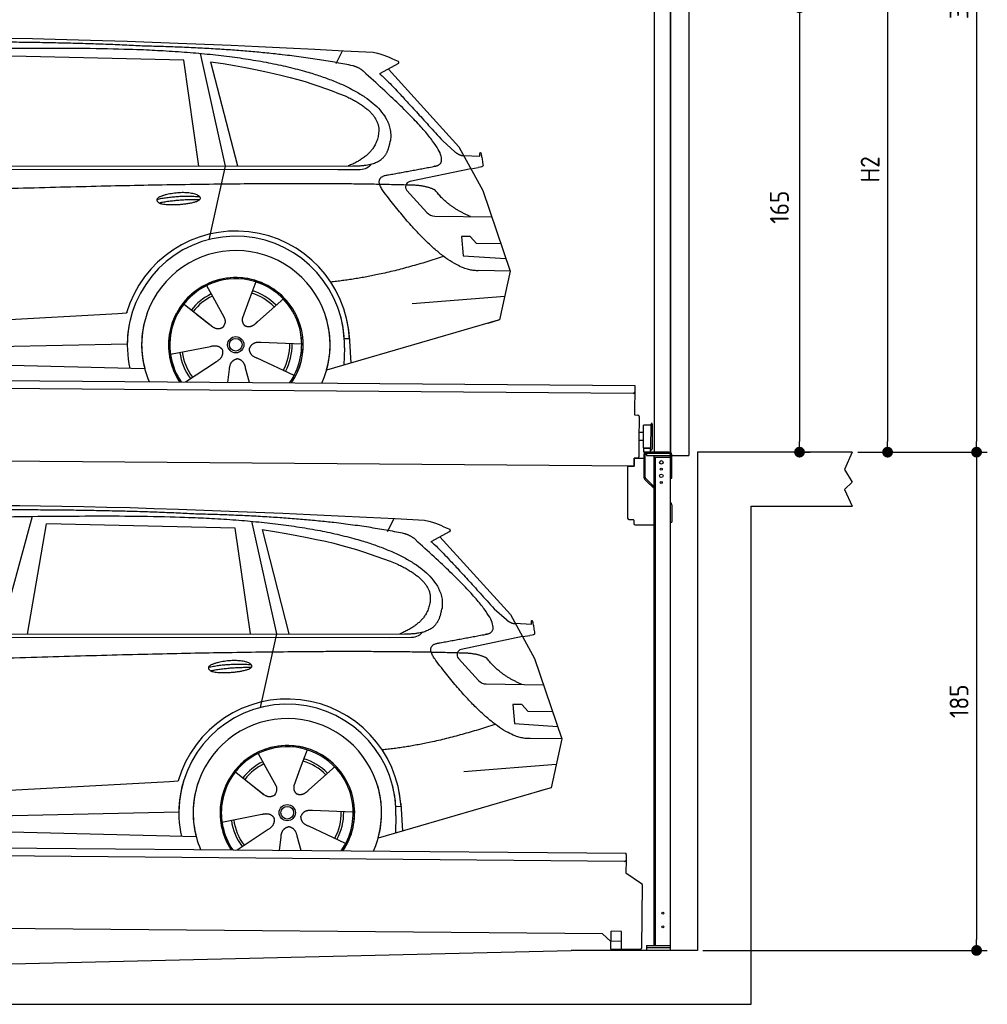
# Model space of a CAD drawing. Header units: millimetres. Extents: x -411 to 6777, y 0 to 6177.
# Tile 5 of 6: x 3183 to 6777, y 0 to 3656. Entities that reach past the tile are written whole.
import ezdxf

# ---------------------------------------------------------------- set-up
doc = ezdxf.new("R2010")
doc.units = ezdxf.units.MM
doc.layers.add('4', color=3, linetype='Continuous')
for name, color, linetype, lineweight in [('car', 10, 'Continuous', 25), ('Gebäude', 7, 'Continuous', 25), ('Plattform', 7, 'Continuous', 25), ('Ständer hinten', 7, 'Continuous', 25), ('Ständer vorne', 7, 'Continuous', 25), ('Tor', 200, 'Continuous', 25)]:
    doc.layers.add(name, color=color, linetype=linetype, lineweight=lineweight)
doc.styles.get("Standard").update_dxf_attribs({"font": 'ISOCP.SHX'})
doc.dimstyles.new('GEN-ISO', dxfattribs={"dimscale": 20, "dimtxt": 3.5, "dimasz": 2, "dimexe": 2, "dimexo": 1, "dimgap": 1.5, "dimtad": 1, "dimdec": 1, "dimlfac": 0.1, "dimdsep": 46, "dimtxsty": 'STANDARD', "dimblk": 'PUNKT', "dimcen": 2, "dimclrd": 256, "dimclre": 256, "dimclrt": 2, "dimadec": 0, "dimazin": 0, "dimtp": 0.1, "dimtm": 0.1, "dimtfac": 0.71, "dimtdec": 1, "dimtmove": 2, "dimatfit": 3, "dimldrblk": 'PUNKT', "dimfxl": 2, "dimtolj": 1, "dimarcsym": 0})

# ---------------------------------------------------------------- blocks, each defined once
blk = doc.blocks.new('PUNKT')
at = {"layer": '4', "color": 0, "linetype": 'ByBlock'}
blk.add_line((-0.5, 0), (-1, 0), dxfattribs=at)
at = {"layer": '4', "color": 0, "linetype": 'ByBlock', "const_width": 0.5}
blk.add_lwpolyline([(-0.25, 0, 1), (0.25, 0, 1)], format="xyb", close=True, dxfattribs=at)
blk = doc.blocks.new('*D366')
at = {"layer": '4', "lineweight": -2, "transparency": 16777216}
for p, q in [((5720, 5400), (6776.9, 5400)), ((6736.9, 5360), (6736.9, 2090)), ((6295.4, 2050), (6776.9, 2050))]:
    blk.add_line(p, q, dxfattribs=at)
at = {"layer": 'Defpoints', "color": 0, "transparency": 16777216}
for p in [(5700, 5400), (6275.4, 2050), (6736.9, 2050)]:
    blk.add_point(p, dxfattribs=at)
at = {"layer": '4', "lineweight": -2, "transparency": 16777216, "xscale": 40, "yscale": 40, "zscale": 40}
for p, rotation in [((6736.9, 5400), 90), ((6736.9, 2050), 270)]:
    blk.add_blockref('PUNKT', p, dxfattribs=dict(at, rotation=rotation))
at = {"layer": '4', "color": 2, "transparency": 16777216, "insert": (6671.9, 3725), "char_height": 70, "attachment_point": 5, "rotation": 90}
blk.add_mtext('335', dxfattribs=at)
blk = doc.blocks.new('*D367')
at = {"layer": '4', "lineweight": -2, "transparency": 16777216}
for p, q in [((6295.4, 2050), (6776.9, 2050)), ((6736.9, 2010), (6736.9, 240)), ((5720, 200), (6776.9, 200))]:
    blk.add_line(p, q, dxfattribs=at)
at = {"layer": 'Defpoints', "color": 0, "transparency": 16777216}
for p in [(6275.4, 2050), (5700, 200), (6736.9, 200)]:
    blk.add_point(p, dxfattribs=at)
at = {"layer": '4', "lineweight": -2, "transparency": 16777216, "xscale": 40, "yscale": 40, "zscale": 40}
for p, rotation in [((6736.9, 2050), 90), ((6736.9, 200), 270)]:
    blk.add_blockref('PUNKT', p, dxfattribs=dict(at, rotation=rotation))
at = {"layer": '4', "color": 2, "transparency": 16777216, "insert": (6671.9, 1125), "char_height": 70, "attachment_point": 5, "rotation": 90}
blk.add_mtext('185', dxfattribs=at)
blk = doc.blocks.new('*D368')
at = {"layer": '4', "lineweight": -2, "transparency": 16777216}
for p, q in [((5920, 4150), (6446.5, 4150)), ((6406.5, 4110), (6406.5, 2090)), ((6295.4, 2050), (6446.5, 2050))]:
    blk.add_line(p, q, dxfattribs=at)
at = {"layer": 'Defpoints', "color": 0, "transparency": 16777216}
for p in [(5900, 4150), (6275.4, 2050), (6406.5, 2050)]:
    blk.add_point(p, dxfattribs=at)
at = {"layer": '4', "lineweight": -2, "transparency": 16777216, "xscale": 40, "yscale": 40, "zscale": 40}
for p, rotation in [((6406.5, 4150), 90), ((6406.5, 2050), 270)]:
    blk.add_blockref('PUNKT', p, dxfattribs=dict(at, rotation=rotation))
at = {"layer": '4', "color": 2, "transparency": 16777216, "insert": (6341.5, 3100), "char_height": 70, "attachment_point": 5, "rotation": 90}
blk.add_mtext('H2', dxfattribs=at)
blk = doc.blocks.new('*D370')
at = {"layer": '4', "lineweight": -2, "transparency": 16777216}
for p, q in [((5457.5, 3700), (6119.3, 3700)), ((6079.3, 3660), (6079.3, 2090)), ((6099.3, 2050), (6119.3, 2050))]:
    blk.add_line(p, q, dxfattribs=at)
at = {"layer": 'Defpoints', "color": 0, "transparency": 16777216}
for p in [(5437.5, 3700), (6079.3, 2050), (6079.3, 2050)]:
    blk.add_point(p, dxfattribs=at)
at = {"layer": '4', "lineweight": -2, "transparency": 16777216, "xscale": 40, "yscale": 40, "zscale": 40}
for p, rotation in [((6079.3, 3700), 90), ((6079.3, 2050), 270)]:
    blk.add_blockref('PUNKT', p, dxfattribs=dict(at, rotation=rotation))
at = {"layer": '4', "color": 2, "transparency": 16777216, "insert": (6004.7, 2959.2), "char_height": 70, "attachment_point": 5, "rotation": 90}
blk.add_mtext('165', dxfattribs=at)
blk = doc.blocks.new('UG Plattfrom Gl550')
at = {"layer": 'Plattform'}
for p, q in [((498.3, 603.8), (5435.1, 560.7)), ((5429.8, 530.7), (503, 573.7)), ((5435, 554.7), (5434.9, 535.7)), ((5435, 554.7), (5435.1, 560.7)), ((5434.9, 535.7), (5434.5, 488.2)), ((5434.5, 488.2), (5492.9, 448.7)), ((5495.1, 444.5), (5493, 208.2)), ((5347, 261.5), (621.4, 302.7)), ((5378.7, 233.7), (5347, 261.5)), ((5379.7, 235.2), (5380.1, 271.2)), ((5418.1, 270.8), (5380.1, 271.2)), ((5417.7, 234.8), (5418.1, 270.8)), ((5378.5, 205.2), (5378.7, 235.2)), ((5378.7, 235.2), (5418.7, 234.8)), ((5418.5, 204.8), (5418.7, 234.8)), ((5378.5, 205.2), (5418.5, 204.8)), ((5488, 203.2), (5414.8, 203.9))]:
    blk.add_line(p, q, dxfattribs=at)
for centre, radius, start, end in [((5429.9, 535.7), 5, 269.5, 359.5), ((5490.1, 444.5), 5, 359.5, 55.9134), ((5425.8, 243.8), 12, 227.6897, 228.0904), ((5414.9, 208.9), 5, 232.6301, 269.5), ((5488, 208.2), 5, 269.5, 359.5)]:
    blk.add_arc(centre, radius, start, end, dxfattribs=at)
blk = doc.blocks.new('Palette EG Gl550')
at = {"layer": 'Plattform'}
for p, q in [((429.5, 2337), (5467.3, 2298)), ((5462.1, 2268), (434.2, 2307)), ((5467.3, 2298), (5466.5, 2188)), ((5466.5, 2188), (5478.5, 2187.9)), ((5483.4, 2182.8), (5482.7, 2092.8)), ((5501.1, 2122.8), (5484.1, 2123)), ((5499.6, 2065.6), (5500.2, 2149.8)), ((5527.5, 2060.5), (5528.3, 2154.5)), ((5532.3, 2154.5), (5531.5, 2060.5)), ((5482.7, 2092.8), (5482.3, 2032.9)), ((5499.8, 2092.7), (5482.7, 2092.8)), ((5525.9, 2065), (5500.9, 2065)), ((5500.9, 2050), (5500.9, 2065)), ((5512.9, 2065), (5500.9, 2065)), ((5500.9, 2050), (5500.9, 2065)), ((5500.9, 2050), (5525.9, 2050)), ((5525.9, 2050), (5500.9, 2050)), ((5525.9, 2050), (5525.9, 2065)), ((5525.9, 2050), (5525.9, 2065)), ((5465, 1998), (341.7, 2037.7)), ((5465.2, 2028), (5465, 1998)), ((5465.2, 2028), (5477.2, 2027.9)), ((5477.2, 2027.9), (5465.2, 2028))]:
    blk.add_line(p, q, dxfattribs=at)
for centre, radius, start, end in [((5462.1, 2273), 5, 268.5823, 358.5607), ((5478.4, 2182.9), 5, 359.556, 89.556), ((5500.6, 2149.8), 0.4, 91.7323, 179.3444), ((5511.7, 1823.6), 326.8, 87.1739, 91.9438), ((5527.8, 2150.4), 0.4, 266.9623, 359.3444), ((5530.3, 2154.5), 2, 359.3444, 179.3444), ((5500, 2065.6), 0.4, 179.3444, 266.9565), ((5519.7, 2949.4), 884.4, 268.7196, 270.4008), ((5491.8, 3153.4), 1088.9, 271.795, 271.861), ((5527.2, 2064.6), 0.4, 359.556, 91.938), ((5529.5, 2060.5), 2, 179.3444, 359.3444), ((5477.3, 2032.9), 5, 269.556, 359.556)]:
    blk.add_arc(centre, radius, start, end, dxfattribs=at)
blk = doc.blocks.new('Ständer vorne 330_335')
at = {"layer": 'Ständer vorne'}
for p, q in [((5239.9, 5082), (5239.9, 4782)), ((5489.9, 5082), (5239.9, 5082)), ((5489.9, 5062), (5489.9, 5082)), ((5539.9, 5062), (5489.9, 5062)), ((5540.1, 5062), (5539.7, 5062)), ((5539.9, 5062), (5539.9, 2050)), ((5599.9, 5062), (5539.9, 5062)), ((5539.9, 4832), (5539.9, 5062)), ((5600, 2048.7), (5600, 5062)), ((5489.9, 4782), (5489.9, 4832)), ((5489.9, 4832), (5539.9, 4832)), ((5239.9, 4782), (5489.9, 4782)), ((5539.9, 4777.4), (5539.9, 4778.4)), ((5511, 2045), (5511, 2037)), ((5594.9, 2045), (5511, 2045)), ((5511, 2037), (5600, 2037))]:
    blk.add_line(p, q, dxfattribs=at)
blk = doc.blocks.new('Car_EG')
at = {"layer": 'car'}
for p, q in [((3792.6, 3504.8), (3091, 3521.1)), ((3852.9, 3530.7), (3945.7, 3112.4)), ((4357.9, 3493.3), (4382.1, 3540.6)), ((3848.5, 3112.4), (3792.6, 3504.8)), ((3892.2, 3499.7), (3991.7, 3112.5)), ((4589.4, 3492.6), (4519, 3454.1)), ((4552.4, 3472.3), (4814.1, 3184)), ((4754, 3205.6), (4799.2, 3165.4)), ((4814.1, 3184), (4903.3, 3021)), ((4831.7, 3151.8), (4891.9, 3149.2)), ((1768.3, 3111.3), (4420.2, 3112.7)), ((3945.7, 3112.4), (3884.9, 2838.8)), ((1721.3, 3102.4), (4364.6, 3099.2)), ((4364.6, 3099.2), (4447.5, 3099.9)), ((4858.7, 3102.5), (4631.9, 3054.6)), ((4858.7, 3102.5), (4886.4, 3106.3)), ((4621.2, 3021.6), (4695.5, 2939.8)), ((4903.3, 3021), (5004.9, 2722.4)), ((4724.6, 2926.6), (4936.3, 2923.9)), ((4856.4, 2850.6), (4823.7, 2850.9)), ((4823.7, 2850.9), (4829.9, 2779.3)), ((4879.9, 2824.5), (4856.4, 2850.6)), ((4970.4, 2823.7), (4879.9, 2824.5)), ((4829.9, 2779.3), (4988.9, 2769.3)), ((5004.9, 2722.4), (4888, 2723.9)), ((5004.9, 2722.4), (4965.3, 2540.8)), ((4059.5, 2682.3), (4034, 2613.6)), ((3877.2, 2668.5), (3906.3, 2616.1)), ((3789.4, 2602.8), (3900.1, 2515.1)), ((3905, 2618.5), (3906.3, 2616.1)), ((3906.3, 2616.1), (3942.9, 2549.9)), ((4034, 2613.6), (4010.1, 2549)), ((4153.3, 2611.2), (4065.7, 2533.8)), ((4161.1, 2619.6), (4153.3, 2611.2)), ((4641.2, 2601.4), (4984.6, 2629.2)), ((1677.7, 2463), (3547.7, 2565.1)), ((3547.7, 2565.1), (3580.2, 2566.9)), ((3839.5, 2562.9), (3890.8, 2522.3)), ((4960.7, 2539.5), (4322.9, 2353.9)), ((4965.3, 2540.8), (4921.5, 2528.1)), ((1697, 2410.9), (3582.9, 2452.3)), ((4230.4, 2450.4), (4079.2, 2456.8)), ((4407.9, 2471.2), (4388.7, 2470.2)), ((4407.3, 2483.3), (4412.9, 2380.1)), ((1598.6, 2413.5), (3647.1, 2360.1)), ((3743, 2413.7), (3891.6, 2442.7)), ((4389.1, 2437.7), (4387.4, 2372.7)), ((3799.2, 2310.6), (3914.4, 2387.1)), ((4202.2, 2334.5), (4064.9, 2398.5)), ((3956.3, 2309.2), (3962.2, 2357.6)), ((4037, 2308.5), (4022.1, 2362.1))]:
    blk.add_line(p, q, dxfattribs=at)
for radius in [30.1, 23.6]:
    blk.add_circle((3985.4, 2448.7), radius, dxfattribs=at)
for centre, radius, start, end in [((4636, 3035.1), 20, 101.911, 222.2225), ((4725.1, 2966.6), 40, 222.2225, 269.2614), ((3985.9, 2448.2), 422.7, 3.1257, 163.6879), ((3985.9, 2448.2), 403.4, 3.1257, 179.4216), ((3985.9, 2448.2), 350, 344.3697, 194.5808), ((3985.9, 2448.2), 250, 325.66, 212.9259), ((3985.9, 2448.2), 250, 325.66, 212.9259), ((3985.4, 2448.7), 245, 41.4393, 188.2101), ((3985.9, 2448.2), 250, 40.5532, 137.1602), ((3985.4, 2448.7), 209.6, 115.7372, 141.8665), ((3985.4, 2448.7), 200.6, 44.5019, 73.0215), ((3985.4, 2448.7), 209.6, 44.3713, 72.8747), ((3985.4, 2448.7), 200.6, 115.5904, 141.8784), ((3985.4, 2448.7), 245, 0.4019, 44.2101), ((3985.9, 2448.2), 422.7, 163.4862, 163.6879), ((3985.9, 2448.2), 403.4, 162.7346, 179.4216), ((3985.9, 2448.2), 350, 160.1996, 194.5808), ((3985.9, 2448.2), 250, 152.2768, 213.34), ((3985.4, 2448.7), 245, 151.8272, 188.2101), ((3985.9, 2448.2), 350, 344.3697, 17.4023), ((3985.9, 2448.2), 403.4, 3.1257, 14.8673), ((3985.9, 2448.2), 422.7, 3.1257, 14.1157), ((3985.9, 2448.2), 403.4, 172.558, 192.5899), ((3985.9, 2448.2), 350, 171.6006, 202.9387), ((3985.9, 2448.2), 250, 168.6947, 213.34), ((3985.4, 2448.7), 245, 168.6088, 214.2758), ((3985.4, 2448.7), 245, 324.7242, 8.993), ((3985.9, 2448.2), 250, 325.66, 8.9072), ((3985.4, 2448.7), 200.6, 331.5904, 1.0215), ((3985.4, 2448.7), 209.6, 331.7372, 0.8747), ((3985.9, 2448.2), 350, 336.0613, 6.0012), ((3985.9, 2448.2), 403.4, 358.5068, 5.0439), ((3985.9, 2448.2), 422.7, 3.1257, 3.2156), ((3985.4, 2448.7), 209.6, 187.7372, 216.8747), ((3985.4, 2448.7), 200.6, 187.5904, 217.0215)]:
    blk.add_arc(centre, radius, start, end, dxfattribs=at)
for points, degree in [([(2151.2, 3549.7), (2438.8, 3611.3), (3323.8, 3598), (4495.8, 3534.7)], 3), ([(3646, 3557.4), (3297.8, 3576.8), (2681.9, 3572.1)], 2), ([(4420.9, 3484.4), (4120.4, 3547), (3646, 3557.4)], 2), ([(4495.8, 3534.7), (4542.5, 3525.3), (4551.4, 3517), (4588.7, 3501.2)], 3), ([(3892.2, 3499.7), (4146.3, 3460.8), (4259.5, 3425.1), (4392.3, 3372.4)], 3), ([(4470.3, 3453.5), (4452.4, 3475.4), (4420.9, 3484.4)], 2), ([(4589.4, 3492.6), (4591.1, 3494.2), (4591.8, 3497.3), (4591.2, 3500.1), (4588.7, 3501.2)], 4), ([(4732.1, 3113.2), (4821.6, 3141.2), (4470.3, 3453.5)], 2), ([(4519, 3454.1), (4526.8, 3458.3), (4754, 3205.6)], 2), ([(4392.3, 3372.4), (4506.4, 3320.4), (4516.5, 3255.2)], 2), ([(4516.5, 3255.2), (4521.3, 3160.7), (4403.6, 3112.7)], 2), ([(4420.2, 3112.7), (4470.3, 3112.7), (4543.3, 3117.4), (4551.5, 3164.2), (4560.1, 3207.3)], 4), ([(4799.2, 3165.4), (4807.5, 3158.1), (4820.7, 3150.3), (4829.8, 3150.3), (4831.7, 3151.8)], 4), ([(4891.9, 3149.2), (4893.5, 3188.1), (4904.1, 3113.8)], 2), ([(4447.5, 3099.9), (4466.8, 3100.5), (4481.6, 3109.5), (4488.9, 3119.7)], 3), ([(4519, 3132.3), (4519.1, 3132.4), (4519.1, 3132.4), (4519.2, 3132.4)], 3), ([(4904.1, 3113.8), (4904.4, 3110.1), (4898.8, 3108.4), (4886.4, 3106.3)], 3), ([(4537, 3014.2), (4493.2, 3072.9), (4553.2, 3079.5)], 2), ([(4638.8, 3041), (3762.4, 3069.4), (1329.3, 2957.2)], 2), ([(4726.5, 3022.6), (4689.3, 3041), (4638.8, 3041)], 2), ([(3692.9, 2988.9), (3768.5, 3005.1), (3851.9, 2998.6)], 2), ([(4888, 2723.9), (4762.3, 2716.8), (4537, 3014.2)], 2), ([(4857.1, 2924.9), (4771.7, 2960.8), (4726.5, 3022.6)], 2), ([(3700, 2976), (3774.1, 2989.9), (3852, 2988.5)], 2), ([(4756.6, 2776.5), (4531.2, 2701.1), (4338.2, 2681.7)], 2), ([(3891, 2522.3), (3914.3, 2500.4), (3937.6, 2513.8)], 2), ([(4079.2, 2456.8), (4047.4, 2460.8), (4036.4, 2436.3)], 2), ([(3891.6, 2442.7), (3922.3, 2451.4), (3936.9, 2428.8)], 2), ([(3914.4, 2387.1), (3942.4, 2402.5), (3936.9, 2428.8)], 2), ([(4064.9, 2398.5), (4034.9, 2409.5), (4036.4, 2436.3)], 2), ([(3962.2, 2357.6), (3963.4, 2389.5), (3989.4, 2396.4)], 2), ([(4022.1, 2362.1), (4016.1, 2393.5), (3989.4, 2396.4)], 2)]:
    blk.add_open_spline(points, degree=degree, dxfattribs=at)
for points, degree, knots in [([(2320.7, 3536), (2347.3, 3538), (2486.7, 3539.9), (3508.2, 3560), (4128.4, 3553.6), (4583.8, 3381), (4560.1, 3207.3)], 4, [0.0821318, 0.0821318, 0.0821318, 0.0821318, 0.0821318, 0.258851, 0.508851, 1, 1, 1, 1, 1]), ([(4553.2, 3079.5), (4720.1, 3110.6), (4722.9, 3111.2), (4731.3, 3113), (4732.1, 3113.2)], 1, [0.1611508, 0.1611508, 1, 1.0196119, 1.078724, 1.0847856, 1.0847856]), ([(3700, 2976), (3676.6, 2992.6), (3722.1, 3007.9), (3805, 3027.3), (3897.6, 2993.4), (3835.4, 2970.2), (3726.3, 2964), (3704.9, 2973), (3700, 2976)], 5, [0, 0, 0, 0, 0, 0, 0.300106, 0.500106, 0.700106, 1, 1, 1, 1, 1, 1]), ([(3942.9, 2549.9), (3944.5, 2545.8), (3945.5, 2541.8), (3945.8, 2537.9), (3946.5, 2529.3), (3943.7, 2521.3), (3937.6, 2513.8)], 3, [0.2167758, 0.2167758, 0.2167758, 0.2167758, 0.4600873, 0.4600873, 0.4600873, 1, 1, 1, 1]), ([(4010.1, 2549), (4009.5, 2545.8), (4009.3, 2542.8), (4009.3, 2539.9), (4009.7, 2537.1), (4010.4, 2531.3), (4012.5, 2526), (4016, 2521.4), (4020.9, 2518.4)], 4, [0.3191838, 0.3191838, 0.3191838, 0.3191838, 0.3191838, 0.5438253, 0.5438253, 0.5438253, 0.5438253, 1, 1, 1, 1, 1]), ([(4065.7, 2533.8), (4065.7, 2533.8), (4065.7, 2533.8), (4065.7, 2533.8), (4065.7, 2533.8), (4056.6, 2524.1), (4045.9, 2514.2), (4031.6, 2511.8), (4020.9, 2518.4)], 4, [-0.000003, -0.000003, -0.000003, -0.000003, -0.000003, 0, 0, 0, 0, 1, 1, 1, 1, 1])]:
    blk.add_open_spline(points, degree=degree, knots=knots, dxfattribs=at)
blk = doc.blocks.new('Car_147')
at = {"layer": 'car'}
for p, q in [((3229.2, 1811.5), (3109.9, 1374.6)), ((4044.3, 1793.4), (4137.1, 1375.1)), ((4549.3, 1756), (4573.5, 1803.3)), ((3211.6, 1374.7), (3282.4, 1783.8)), ((3983.9, 1767.5), (3282.4, 1783.8)), ((4039.9, 1375.1), (3983.9, 1767.5)), ((4083.5, 1762.4), (4183.1, 1375.2)), ((4780.8, 1755.3), (4710.3, 1716.8)), ((4743.8, 1735), (5005.5, 1446.7)), ((4945.4, 1468.3), (4990.6, 1428.1)), ((5005.5, 1446.7), (5094.6, 1283.7)), ((5023.1, 1414.5), (5083.3, 1411.9)), ((1912.6, 1365.1), (4556, 1361.9)), ((1959.6, 1374), (4611.6, 1375.4)), ((4137.1, 1375.1), (4076.2, 1101.5)), ((4556, 1361.9), (4638.8, 1362.6)), ((5050.1, 1365.2), (4823.2, 1317.3)), ((5050.1, 1365.2), (5077.8, 1369)), ((4812.5, 1284.3), (4886.8, 1202.4)), ((5094.6, 1283.7), (5196.3, 985.1)), ((4915.9, 1189.3), (5127.7, 1186.6)), ((5047.7, 1113.3), (5015.1, 1113.6)), ((5015.1, 1113.6), (5021.3, 1042)), ((5071.3, 1087.2), (5047.7, 1113.3)), ((5161.8, 1086.4), (5071.3, 1087.2)), ((5021.3, 1042), (5180.3, 1032)), ((5196.3, 985.1), (5079.4, 986.6)), ((5196.3, 985.1), (5156.7, 803.5)), ((4068.6, 931.2), (4097.7, 878.8)), ((4250.9, 945), (4225.3, 876.3)), ((4096.4, 881.2), (4097.7, 878.8)), ((4097.7, 878.8), (4134.2, 812.6)), ((4352.4, 882.3), (4344.6, 873.9)), ((4832.5, 864.1), (5175.9, 891.9)), ((3980.8, 865.5), (4091.4, 777.8)), ((4225.3, 876.3), (4201.5, 811.7)), ((4344.6, 873.9), (4257.1, 796.5)), ((1869, 725.7), (3739, 827.8)), ((3739, 827.8), (3771.5, 829.6)), ((4030.9, 825.6), (4082.1, 785)), ((5152, 802.2), (4514.3, 616.6)), ((5156.7, 803.5), (5112.9, 790.8)), ((4599.3, 733.9), (4580, 732.9)), ((4598.6, 746), (4604.3, 642.8)), ((1888.4, 673.6), (3774.2, 715)), ((3934.3, 676.4), (4082.9, 705.4)), ((4421.8, 713.1), (4270.5, 719.5)), ((4580.5, 700.4), (4578.8, 635.4)), ((1789.9, 676.2), (3838.5, 622.8)), ((4393.5, 597.2), (4256.3, 661.2)), ((3990.6, 573.3), (4105.7, 649.8)), ((4228.4, 571.2), (4213.4, 624.8)), ((4147.6, 571.9), (4153.6, 620.3))]:
    blk.add_line(p, q, dxfattribs=at)
for radius in [30.1, 23.6]:
    blk.add_circle((4176.8, 711.4), radius, dxfattribs=at)
for centre, radius, start, end in [((4827.3, 1297.8), 20, 101.911, 222.2225), ((4916.5, 1229.3), 40, 222.2225, 269.2614), ((4177.2, 710.9), 422.7, 3.1257, 163.6879), ((4177.2, 710.9), 403.4, 3.1257, 179.4216), ((4177.2, 710.9), 350, 344.3697, 194.5808), ((4177.2, 710.9), 250, 325.66, 212.9259), ((4177.2, 710.9), 250, 325.66, 212.9259), ((4176.8, 711.4), 245, 41.4393, 188.2101), ((4177.2, 710.9), 250, 40.5532, 137.1602), ((4176.8, 711.4), 209.6, 115.7372, 141.8665), ((4176.8, 711.4), 200.6, 115.5904, 141.8784), ((4176.8, 711.4), 200.6, 44.5019, 73.0215), ((4176.8, 711.4), 209.6, 44.3713, 72.8747), ((4176.8, 711.4), 245, 0.4019, 44.2101), ((4177.2, 710.9), 422.7, 163.4862, 163.6879), ((4177.2, 710.9), 403.4, 162.7346, 179.4216), ((4177.2, 710.9), 350, 160.1996, 194.5808), ((4177.2, 710.9), 250, 152.2768, 213.34), ((4176.8, 711.4), 245, 151.8272, 188.2101), ((4177.2, 710.9), 350, 344.3697, 17.4023), ((4177.2, 710.9), 403.4, 3.1257, 14.8673), ((4177.2, 710.9), 422.7, 3.1257, 14.1157), ((4177.2, 710.9), 403.4, 172.558, 192.5899), ((4177.2, 710.9), 350, 171.6006, 202.9387), ((4177.2, 710.9), 250, 168.6947, 213.34), ((4176.8, 711.4), 245, 168.6088, 214.2758), ((4176.8, 711.4), 245, 324.7242, 8.993), ((4177.2, 710.9), 250, 325.66, 8.9072), ((4177.2, 710.9), 350, 336.0613, 6.0012), ((4177.2, 710.9), 403.4, 358.5068, 5.0439), ((4177.2, 710.9), 422.7, 3.1257, 3.2156), ((4176.8, 711.4), 200.6, 331.5904, 1.0215), ((4176.8, 711.4), 209.6, 331.7372, 0.8747), ((4176.8, 711.4), 209.6, 187.7372, 216.8747), ((4176.8, 711.4), 200.6, 187.5904, 217.0215)]:
    blk.add_arc(centre, radius, start, end, dxfattribs=at)
for points, degree in [([(2342.5, 1812.4), (2630.1, 1874), (3515.1, 1860.7), (4687.1, 1797.4)], 3), ([(3837.4, 1820.1), (3489.2, 1839.5), (2873.2, 1834.8)], 2), ([(4612.3, 1747.1), (4311.7, 1809.7), (3837.4, 1820.1)], 2), ([(4687.1, 1797.4), (4733.9, 1788), (4742.7, 1779.7), (4780.1, 1763.9)], 3), ([(4083.5, 1762.4), (4337.6, 1723.5), (4450.8, 1687.8), (4583.6, 1635.1)], 3), ([(4780.8, 1755.3), (4782.4, 1756.9), (4783.1, 1760), (4782.6, 1762.8), (4780.1, 1763.9)], 4), ([(4661.7, 1716.2), (4643.8, 1738.1), (4612.3, 1747.1)], 2), ([(4923.5, 1375.9), (5012.9, 1403.9), (4661.7, 1716.2)], 2), ([(4710.3, 1716.8), (4718.2, 1721), (4945.4, 1468.3)], 2), ([(4583.6, 1635.1), (4697.7, 1583.1), (4707.9, 1517.9)], 2), ([(4707.9, 1517.9), (4712.6, 1423.4), (4594.9, 1375.4)], 2), ([(4611.6, 1375.4), (4661.6, 1375.4), (4734.7, 1380.1), (4742.8, 1426.9), (4751.5, 1470)], 4), ([(4990.6, 1428.1), (4998.8, 1420.7), (5012.1, 1413), (5021.2, 1413), (5023.1, 1414.5)], 4), ([(4710.3, 1395), (4710.4, 1395.1), (4710.5, 1395.1), (4710.6, 1395.1)], 3), ([(5083.3, 1411.9), (5084.8, 1450.8), (5095.5, 1376.5)], 2), ([(4638.8, 1362.6), (4658.1, 1363.2), (4672.9, 1372.2), (4680.2, 1382.4)], 3), ([(5095.5, 1376.5), (5095.7, 1372.8), (5090.2, 1371.1), (5077.8, 1368.9)], 3), ([(4728.4, 1276.9), (4684.6, 1335.6), (4744.6, 1342.2)], 2), ([(4830.2, 1303.7), (3953.8, 1332.1), (1520.6, 1219.9)], 2), ([(4917.9, 1285.3), (4880.6, 1303.7), (4830.2, 1303.7)], 2), ([(5048.4, 1187.6), (4963.1, 1223.5), (4917.9, 1285.3)], 2), ([(3884.3, 1251.6), (3959.8, 1267.8), (4043.3, 1261.3)], 2), ([(3891.3, 1238.7), (3965.5, 1252.6), (4043.4, 1251.2)], 2), ([(5079.4, 986.6), (4953.6, 979.5), (4728.4, 1276.9)], 2), ([(4947.9, 1039.2), (4722.5, 963.8), (4529.6, 944.4)], 2), ([(4082.4, 785), (4105.7, 763.1), (4129, 776.5)], 2), ([(4082.9, 705.4), (4113.7, 714.1), (4128.3, 691.5)], 2), ([(4256.3, 661.2), (4226.3, 672.2), (4227.8, 699)], 2), ([(4270.5, 719.5), (4238.8, 723.5), (4227.8, 699)], 2), ([(4105.7, 649.8), (4133.7, 665.2), (4128.3, 691.5)], 2), ([(4153.6, 620.3), (4154.8, 652.2), (4180.7, 659.1)], 2), ([(4213.4, 624.8), (4207.4, 656.2), (4180.7, 659.1)], 2)]:
    blk.add_open_spline(points, degree=degree, dxfattribs=at)
for points, degree, knots in [([(2512.1, 1798.7), (2538.6, 1800.7), (2678.1, 1802.6), (3699.5, 1822.7), (4319.8, 1816.3), (4775.2, 1643.7), (4751.5, 1470)], 4, [0.0821318, 0.0821318, 0.0821318, 0.0821318, 0.0821318, 0.258851, 0.508851, 1, 1, 1, 1, 1]), ([(4744.6, 1342.2), (4911.5, 1373.3), (4914.3, 1373.9), (4922.6, 1375.7), (4923.5, 1375.9)], 1, [0.1611508, 0.1611508, 1, 1.0196119, 1.078724, 1.0847856, 1.0847856]), ([(3891.3, 1238.7), (3867.9, 1255.3), (3913.5, 1270.6), (3996.3, 1290), (4089, 1256.1), (4026.8, 1232.9), (3917.6, 1226.7), (3896.2, 1235.7), (3891.3, 1238.7)], 5, [0, 0, 0, 0, 0, 0, 0.300106, 0.500106, 0.700106, 1, 1, 1, 1, 1, 1]), ([(4134.2, 812.6), (4135.9, 808.5), (4136.9, 804.5), (4137.2, 800.6), (4137.8, 792), (4135.1, 784), (4129, 776.5)], 3, [0.2167758, 0.2167758, 0.2167758, 0.2167758, 0.4600873, 0.4600873, 0.4600873, 1, 1, 1, 1]), ([(4201.5, 811.7), (4200.9, 808.5), (4200.6, 805.5), (4200.7, 802.6), (4201, 799.8), (4201.8, 794), (4203.8, 788.7), (4207.4, 784.1), (4212.3, 781.1)], 4, [0.3191838, 0.3191838, 0.3191838, 0.3191838, 0.3191838, 0.5438253, 0.5438253, 0.5438253, 0.5438253, 1, 1, 1, 1, 1]), ([(4257.1, 796.5), (4257.1, 796.5), (4257.1, 796.5), (4257.1, 796.5), (4257.1, 796.5), (4248, 786.8), (4237.3, 776.9), (4223, 774.5), (4212.3, 781.1)], 4, [-0.000003, -0.000003, -0.000003, -0.000003, -0.000003, 0, 0, 0, 0, 1, 1, 1, 1, 1])]:
    blk.add_open_spline(points, degree=degree, knots=knots, dxfattribs=at)
blk = doc.blocks.new('Gebäude_335_GT185')
at = {"layer": 'Gebäude'}
for p, q in [((6275.4, 2050), (5700, 2050)), ((5700, 2050), (5700, 200)), ((6275.4, 2050), (6246.4, 1985.9)), ((6246.4, 1985.9), (6274.3, 1938)), ((6274.3, 1938), (6246.4, 1911)), ((6246.4, 1911), (6275.4, 1850)), ((5900, 0), (5900, 1850)), ((5900, 1850), (6275.4, 1850)), ((3000, 146.1), (5231.6, 200)), ((5700, 200), (5231.6, 200)), ((0, 0), (5900, 0))]:
    blk.add_line(p, q, dxfattribs=at)
blk = doc.blocks.new('Ständer_vorne_GT185')
at = {"layer": 'Ständer hinten'}
for p, q in [((5595, 2050), (5511, 2050)), ((5465, 1998), (5465.2, 2028)), ((5465.2, 2028), (5501, 2027.7)), ((5501, 2040), (5501, 1957.2)), ((5506.1, 1957.2), (5506.1, 2040)), ((5511, 2045), (5511, 2037)), ((5511, 2037), (5600, 2037)), ((5595.1, 2045), (5511.1, 2045)), ((5540, 218), (5540, 2037)), ((5540, 2032), (5600, 2032)), ((5545, 218), (5545, 2032)), ((5600, 200), (5600, 2040)), ((5605, 1954), (5605, 2040)), ((5441, 1998.2), (5441, 1805)), ((5441, 1998.2), (5465, 1998)), ((5510.3, 1943.9), (5504.1, 1950)), ((5507.6, 1953.7), (5512.7, 1948.6)), ((5510.3, 1943.9), (5539.8, 1915)), ((5512.7, 1948.6), (5540, 1921.8)), ((5600, 1954), (5605, 1954)), ((5600, 1864), (5602, 1862.1)), ((5605, 1854.9), (5605, 1790)), ((5446, 1800), (5461.5, 1800)), ((5464, 1797.5), (5464, 1785)), ((5469, 1780), (5540, 1780)), ((5600, 1790), (5605, 1790)), ((5511, 218), (5600, 218)), ((5511, 218), (5511, 200)), ((5600, 210), (5511, 210)), ((5600, 200), (5511, 200))]:
    blk.add_line(p, q, dxfattribs=at)
for centre, radius in [((5566, 2012), 6.5), ((5566, 1987), 3.7), ((5566, 1962), 6.5), ((5566, 1937), 3.7), ((5571.4, 338), 3.7), ((5571.4, 288), 3.7)]:
    blk.add_circle(centre, radius, dxfattribs=at)
for centre, radius, start, end in [((5511.1, 2039.9), 10.1, 90.1445, 179.6512), ((5595, 2040), 10, 0, 90), ((5511.1, 2040), 5, 90, 180), ((5595, 2040), 5, 0, 90), ((5511.1, 1957.2), 10.1, 180, 225.5525), ((5511.1, 1957.2), 5, 179.6711, 225.5525), ((5595, 1854.9), 10, 0, 45.8814), ((5446, 1805), 5, 180, 270), ((5461.5, 1797.5), 2.5, 0, 90), ((5469, 1785), 5, 180, 270)]:
    blk.add_arc(centre, radius, start, end, dxfattribs=at)
blk = doc.blocks.new('Tor 335 bis 365 Gebäude')
at = {"layer": 'Tor'}
for p, q in [((5465.6, 5064.5), (5465.6, 5363)), ((5465.6, 5363), (5668, 5363)), ((5668, 4757.1), (5668, 5363)), ((5557, 5064.5), (5465.6, 5064.5)), ((5557, 5064.5), (5557, 4763)), ((5562, 4757.1), (5600, 4757.1)), ((5600, 4757.1), (5600, 4757)), ((5668, 4757), (5668, 4757.1)), ((5600, 2037), (5668, 2037))]:
    blk.add_line(p, q, dxfattribs=at)
at = {"layer": 'Tor', "lineweight": 25}
blk.add_line((5600, 4757.1), (5600, 2037), dxfattribs=at)
at = {"layer": 'Tor'}
blk.add_lwpolyline([(5668, 4757.1), (5668, 2037)], dxfattribs=at)
blk.add_arc((5563, 4763), 6, 180, 260.4059, dxfattribs=at)

msp = doc.modelspace()

# ---------------------------------------------------------------- block references
for name in ['Gebäude_335_GT185', 'Car_EG', 'Car_147']:
    msp.add_blockref(name, (0, 0))
at = {"layer": 'Plattform'}
for name in ['Palette EG Gl550', 'UG Plattfrom Gl550']:
    msp.add_blockref(name, (0, 0), dxfattribs=at)
at = {"layer": 'Ständer vorne'}
for name in ['Ständer vorne 330_335', 'Ständer_vorne_GT185']:
    msp.add_blockref(name, (0, 0), dxfattribs=at)
at = {"layer": 'Tor'}
msp.add_blockref('Tor 335 bis 365 Gebäude', (0, 0), dxfattribs=at)

# ---------------------------------------------------------------- dimensions: what is measured, and where the dimension line sits
at = {"layer": '4'}
for base, p1, p2, override, picture, middle in [((6736.86, 2050), (5700, 5400), (6275.45, 2050), {"dimdec": 0, "dimtdec": 3, "dimtolj": 0}, '*D366', (6671.86, 3725)), ((6736.86, 200), (6275.45, 2050), (5700, 200), {"dimtdec": 3, "dimtolj": 0}, '*D367', (6671.86, 1125))]:
    dim = msp.add_linear_dim(base=base, p1=p1, p2=p2, angle=90, dimstyle='GEN-ISO', override=override, dxfattribs=at)
    dim.commit()
    dim.dimension.update_dxf_attribs({"geometry": picture, "text_midpoint": middle})
dim = msp.add_linear_dim(base=(6406.55, 2050), p1=(5900, 4150), p2=(6275.45, 2050), angle=90, text='H2', dimstyle='GEN-ISO', override={"dimdec": 0, "dimtdec": 3, "dimtolj": 0}, dxfattribs=at)
dim.commit()
dim.dimension.update_dxf_attribs({"geometry": '*D368', "text_midpoint": (6341.54, 3100)})
dim = msp.add_linear_dim(base=(6079.31, 2050), p1=(5437.5, 3699.97), p2=(6079.31, 2050), angle=90, dimstyle='GEN-ISO', override={"dimtdec": 3, "dimtolj": 0}, dxfattribs=at)
dim.commit()
dim.dimension.update_dxf_attribs({"geometry": '*D370', "text_midpoint": (6004.71, 2959.23), "dimtype": 160})

doc.saveas('drawing.dxf')
